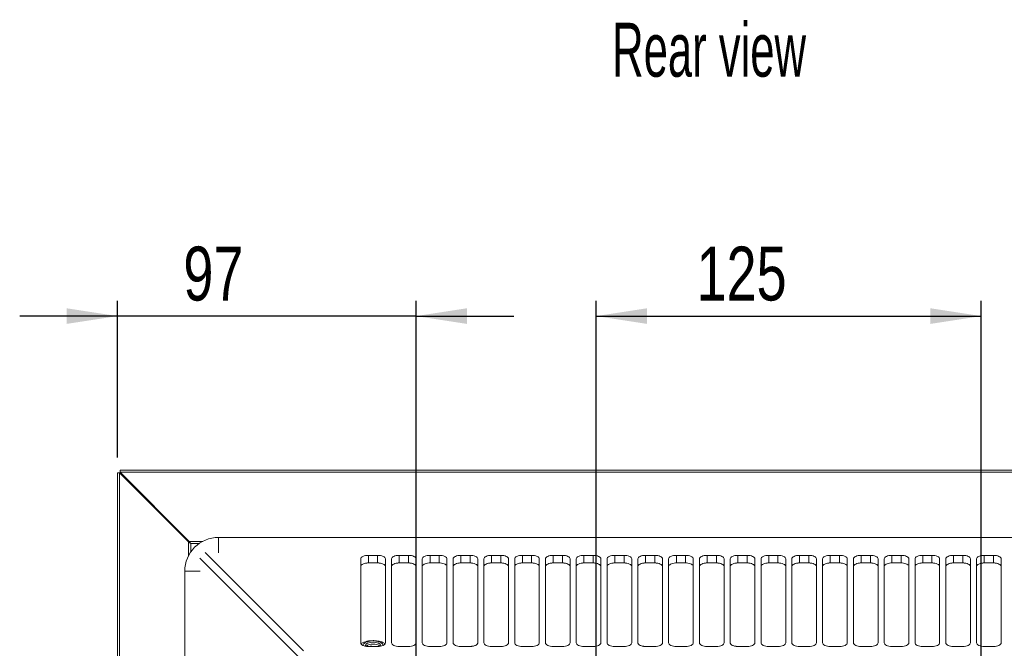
# Model space of a CAD drawing. Header units: millimetres. Extents: x 35 to 1425, y 109 to 972.
# Tile 33 of 34: x 925 to 1245, y 768 to 972. Entities that reach past the tile are written whole.
import ezdxf

# ---------------------------------------------------------------- set-up
doc = ezdxf.new("R2010")
doc.units = ezdxf.units.MM
doc.header["$LTSCALE"] = 5
doc.layers.add('AA', color=7, linetype='Continuous')
doc.styles.add('SLDTEXTSTYLE0', font='TXT', dxfattribs={"width": 0.605})
doc.styles.add('SLDTEXTSTYLE1', font='TXT', dxfattribs={"width": 0.75})
doc.dimstyles.new('SLDDIMSTYLE0', dxfattribs={"dimtxt": 17.5, "dimasz": 16.51, "dimexe": 0, "dimexo": 0.0625, "dimgap": 4.375, "dimtad": 1, "dimrnd": 1e-09, "dimzin": 12, "dimdsep": 46, "dimtxsty": 'SLDTEXTSTYLE1', "dimsah": 1, "dimcen": 0.09, "dimadec": 0, "dimazin": 3, "dimtfac": 1, "dimtofl": 0, "dimtmove": 0, "dimatfit": 3, "dimfxl": 1, "dimfrac": 2, "dimtolj": 1, "dimtzin": 12, "dimarcsym": 0})
doc.dimstyles.new('SLDDIMSTYLE2', dxfattribs={"dimtxt": 17.5, "dimasz": 16.51, "dimexe": 0, "dimexo": 0.0625, "dimgap": 4.375, "dimtad": 1, "dimrnd": 1e-09, "dimzin": 12, "dimdsep": 46, "dimtxsty": 'SLDTEXTSTYLE1', "dimsah": 1, "dimcen": 0.09, "dimadec": 0, "dimazin": 3, "dimtfac": 1, "dimtmove": 0, "dimatfit": 0, "dimfxl": 1, "dimfrac": 2, "dimtolj": 1, "dimtzin": 12, "dimarcsym": 0})

# ---------------------------------------------------------------- blocks, each defined once
blk = doc.blocks.new('*D6')
at = {"layer": 'AA', "color": 7}
for p, q in [((1112.43, 675.21), (1112.43, 880.71)), ((1237.43, 675.21), (1237.43, 880.71)), ((1112.43, 875.71), (1237.43, 875.71))]:
    blk.add_line(p, q, dxfattribs=at)
for points in [[(1112.43, 875.71), (1128.94, 873.17), (1128.94, 878.25)], [(1237.43, 875.71), (1220.92, 878.25), (1220.92, 873.17)]]:
    blk.add_solid(points, dxfattribs=at)
at = {"layer": 'AA', "color": 7, "insert": (1144.96, 898.27, 7.79), "char_height": 17.5, "attachment_point": 1, "style": 'SLDTEXTSTYLE1'}
blk.add_mtext('125', dxfattribs=at)
blk = doc.blocks.new('*D7')
at = {"layer": 'AA', "color": 7}
for p, q in [((956.93, 829.82), (956.93, 880.71)), ((1053.93, 699.9), (1053.93, 880.71)), ((956.93, 875.71), (925.18, 875.71)), ((1053.93, 875.71), (956.93, 875.71)), ((1053.93, 875.71), (1085.68, 875.71))]:
    blk.add_line(p, q, dxfattribs=at)
for points in [[(956.93, 875.71), (940.42, 878.25), (940.42, 873.17)], [(1053.93, 875.71), (1070.44, 873.17), (1070.44, 878.25)]]:
    blk.add_solid(points, dxfattribs=at)
at = {"layer": 'AA', "color": 7, "insert": (978.33, 898.27, 7.79), "char_height": 17.5, "attachment_point": 1, "style": 'SLDTEXTSTYLE1'}
blk.add_mtext('97', dxfattribs=at)

msp = doc.modelspace()

# ---------------------------------------------------------------- linework, layer by layer
at = {"color": 7, "linetype": 'Continuous', "lineweight": 15}
for p, q in [((957.814, 825.707), (1392.046, 825.707)), ((957.814, 825.707), (957.814, 824.999)), ((957.814, 824.999), (1392.046, 824.999)), ((980.228, 802.585), (957.814, 824.999)), ((956.93, 824.823), (957.637, 824.823)), ((956.93, 390.59), (956.93, 824.823)), ((957.637, 390.59), (957.637, 824.823)), ((957.637, 824.823), (980.051, 802.408)), ((1038.43, 798.042), (1038.43, 795.57)), ((1041.43, 795.57), (1041.43, 798.042)), ((1043.93, 796.869), (1043.93, 769.649)), ((1045.93, 769.649), (1045.93, 796.869)), ((1048.43, 798.042), (1051.43, 798.042)), ((1048.43, 798.042), (1048.43, 795.57)), ((1051.43, 795.57), (1051.43, 798.042)), ((1053.93, 796.869), (1053.93, 769.649)), ((1055.93, 769.649), (1055.93, 796.869)), ((1058.43, 798.042), (1061.43, 798.042)), ((1058.43, 798.042), (1058.43, 795.606)), ((1061.43, 795.606), (1061.43, 798.042)), ((1063.93, 796.869), (1063.93, 769.649)), ((1065.93, 769.649), (1065.93, 796.869)), ((1068.43, 798.042), (1071.43, 798.042)), ((1068.43, 798.042), (1068.43, 795.57)), ((1071.43, 795.57), (1071.43, 798.042)), ((1073.93, 796.869), (1073.93, 769.649)), ((1075.93, 769.649), (1075.93, 796.869)), ((1078.43, 798.042), (1081.43, 798.042)), ((1078.43, 798.042), (1078.43, 795.57)), ((1081.43, 795.57), (1081.43, 798.042)), ((1083.93, 796.869), (1083.93, 769.649)), ((1085.93, 769.649), (1085.93, 796.869)), ((1088.43, 798.042), (1091.43, 798.042)), ((1088.43, 798.042), (1088.43, 795.57)), ((1091.43, 795.57), (1091.43, 798.042)), ((1093.93, 796.869), (1093.93, 769.649)), ((1095.93, 769.649), (1095.93, 796.869)), ((1098.43, 798.042), (1101.43, 798.042)), ((1098.43, 798.042), (1098.43, 795.57)), ((1101.43, 795.57), (1101.43, 798.042)), ((1103.93, 796.869), (1103.93, 769.649)), ((1105.93, 769.649), (1105.93, 796.869)), ((1108.43, 798.042), (1111.43, 798.042)), ((1108.43, 798.042), (1108.43, 795.57)), ((1111.43, 795.57), (1111.43, 798.042)), ((1113.93, 796.869), (1113.93, 769.649)), ((1115.93, 769.649), (1115.93, 796.869)), ((1118.43, 798.042), (1121.43, 798.042)), ((1118.43, 798.042), (1118.43, 795.57)), ((1121.43, 795.57), (1121.43, 798.042)), ((1123.93, 796.869), (1123.93, 769.649)), ((1125.93, 769.649), (1125.93, 796.869)), ((1128.43, 798.042), (1131.43, 798.042)), ((1128.43, 798.042), (1128.43, 795.57)), ((1131.43, 795.57), (1131.43, 798.042)), ((1133.93, 796.869), (1133.93, 769.649)), ((1135.93, 769.649), (1135.93, 796.869)), ((1138.43, 798.042), (1141.43, 798.042)), ((1138.43, 798.042), (1138.43, 795.606)), ((1141.43, 795.606), (1141.43, 798.042)), ((1143.93, 796.869), (1143.93, 769.649)), ((1145.93, 769.649), (1145.93, 796.869)), ((1148.43, 798.042), (1151.43, 798.042)), ((1148.43, 798.042), (1148.43, 795.57)), ((1151.43, 795.57), (1151.43, 798.042)), ((1153.93, 796.869), (1153.93, 769.649)), ((1155.93, 769.649), (1155.93, 796.869)), ((1158.43, 798.042), (1161.43, 798.042)), ((1158.43, 798.042), (1158.43, 795.57)), ((1161.43, 795.57), (1161.43, 798.042)), ((1163.93, 796.869), (1163.93, 769.649)), ((1165.93, 769.649), (1165.93, 796.869)), ((1168.43, 798.042), (1171.43, 798.042)), ((1168.43, 798.042), (1168.43, 795.57)), ((1171.43, 795.57), (1171.43, 798.042)), ((1173.93, 796.869), (1173.93, 769.649)), ((1175.93, 769.649), (1175.93, 796.869)), ((1178.43, 798.042), (1181.43, 798.042)), ((1178.43, 798.042), (1178.43, 795.57)), ((1181.43, 795.57), (1181.43, 798.042)), ((1183.93, 796.869), (1183.93, 769.649)), ((1185.93, 769.649), (1185.93, 796.869)), ((1188.43, 798.042), (1191.43, 798.042)), ((1188.43, 798.042), (1188.43, 795.57)), ((1191.43, 795.57), (1191.43, 798.042)), ((1193.93, 796.869), (1193.93, 769.649)), ((1195.93, 769.649), (1195.93, 796.869)), ((1198.43, 798.042), (1201.43, 798.042)), ((1201.43, 795.57), (1201.43, 798.042)), ((1203.93, 796.869), (1203.93, 769.649)), ((1205.93, 769.649), (1205.93, 796.869)), ((1208.43, 798.042), (1211.43, 798.042)), ((1208.43, 798.042), (1208.43, 795.606)), ((1211.43, 795.606), (1211.43, 798.042)), ((1213.93, 796.869), (1213.93, 769.649)), ((1215.93, 769.649), (1215.93, 796.869)), ((1218.43, 798.042), (1221.43, 798.042)), ((1218.43, 798.042), (1218.43, 795.57)), ((1221.43, 795.57), (1221.43, 798.042)), ((1223.93, 796.869), (1223.93, 769.649)), ((1225.93, 769.649), (1225.93, 796.869)), ((1228.43, 798.042), (1231.43, 798.042)), ((1228.43, 798.042), (1228.43, 795.57)), ((1231.43, 795.57), (1231.43, 798.042)), ((1233.93, 796.869), (1233.93, 769.649)), ((1235.93, 769.649), (1235.93, 796.869)), ((1238.43, 798.042), (1241.43, 798.042)), ((1238.43, 798.042), (1238.43, 795.57)), ((1241.43, 795.57), (1241.43, 798.042)), ((1243.93, 796.869), (1243.93, 769.649)), ((978.786, 792.907), (978.786, 422.507))]:
    msp.add_line(p, q, dxfattribs=at)
at = {"color": 8, "linetype": 'Continuous', "lineweight": 15}
for p, q in [((984.621, 802.585), (980.228, 802.585)), ((989.73, 803.851), (989.73, 798.838)), ((980.051, 802.408), (980.051, 798.015)), ((983.462, 801.878), (980.759, 801.878)), ((980.759, 801.878), (980.759, 799.175)), ((1015.616, 765.255), (983.694, 797.177)), ((1017.382, 767.021), (985.459, 798.943)), ((978.786, 792.907), (983.799, 792.907))]:
    msp.add_line(p, q, dxfattribs=at)
at = {"color": 144, "linetype": 'Continuous', "lineweight": 0}
for p, q in [((1360.13, 803.851), (989.73, 803.851)), ((1035.93, 769.649), (1035.93, 796.869)), ((1038.43, 798.042), (1041.43, 798.042)), ((1198.43, 798.042), (1198.43, 795.57)), ((1041.757, 795.56), (1038.103, 795.56)), ((1038.43, 795.57), (1041.43, 795.57)), ((1051.757, 795.56), (1048.103, 795.56)), ((1048.43, 795.57), (1051.43, 795.57)), ((1061.757, 795.56), (1058.103, 795.56)), ((1058.43, 795.606), (1061.43, 795.606)), ((1071.757, 795.56), (1068.103, 795.56)), ((1068.43, 795.57), (1071.43, 795.57)), ((1081.757, 795.56), (1078.103, 795.56)), ((1078.43, 795.57), (1081.43, 795.57)), ((1091.757, 795.56), (1088.103, 795.56)), ((1088.43, 795.57), (1091.43, 795.57)), ((1101.757, 795.56), (1098.103, 795.56)), ((1098.43, 795.57), (1101.43, 795.57)), ((1111.757, 795.56), (1108.103, 795.56)), ((1108.43, 795.57), (1111.43, 795.57)), ((1121.757, 795.56), (1118.103, 795.56)), ((1118.43, 795.57), (1121.43, 795.57)), ((1131.757, 795.56), (1128.103, 795.56)), ((1128.43, 795.57), (1131.43, 795.57)), ((1141.757, 795.56), (1138.103, 795.56)), ((1138.43, 795.606), (1141.43, 795.606)), ((1151.757, 795.56), (1148.103, 795.56)), ((1148.43, 795.57), (1151.43, 795.57)), ((1161.757, 795.56), (1158.103, 795.56)), ((1158.43, 795.57), (1161.43, 795.57)), ((1171.757, 795.56), (1168.103, 795.56)), ((1168.43, 795.57), (1171.43, 795.57)), ((1181.757, 795.56), (1178.103, 795.56)), ((1178.43, 795.57), (1181.43, 795.57)), ((1191.757, 795.56), (1188.103, 795.56)), ((1188.43, 795.57), (1191.43, 795.57)), ((1201.757, 795.56), (1198.103, 795.56)), ((1198.43, 795.57), (1201.43, 795.57)), ((1211.757, 795.56), (1208.103, 795.56)), ((1208.43, 795.606), (1211.43, 795.606)), ((1221.757, 795.56), (1218.103, 795.56)), ((1218.43, 795.57), (1221.43, 795.57)), ((1231.757, 795.56), (1228.103, 795.56)), ((1228.43, 795.57), (1231.43, 795.57)), ((1241.757, 795.56), (1238.103, 795.56)), ((1238.43, 795.57), (1241.43, 795.57)), ((1038.167, 768.499), (1038.167, 768.719)), ((1041.43, 768.475), (1038.43, 768.475)), ((1051.43, 768.475), (1048.43, 768.475)), ((1061.43, 768.475), (1058.43, 768.475)), ((1071.43, 768.475), (1068.43, 768.475)), ((1081.43, 768.475), (1078.43, 768.475)), ((1091.43, 768.475), (1088.43, 768.475)), ((1101.43, 768.475), (1098.43, 768.475)), ((1111.43, 768.475), (1108.43, 768.475)), ((1121.43, 768.475), (1118.43, 768.475)), ((1131.43, 768.475), (1128.43, 768.475)), ((1141.43, 768.475), (1138.43, 768.475)), ((1151.43, 768.475), (1148.43, 768.475)), ((1161.43, 768.475), (1158.43, 768.475)), ((1171.43, 768.475), (1168.43, 768.475)), ((1181.43, 768.475), (1178.43, 768.475)), ((1191.43, 768.475), (1188.43, 768.475)), ((1201.43, 768.475), (1198.43, 768.475)), ((1211.43, 768.475), (1208.43, 768.475)), ((1221.43, 768.475), (1218.43, 768.475)), ((1231.43, 768.475), (1228.43, 768.475)), ((1241.43, 768.475), (1238.43, 768.475))]:
    msp.add_line(p, q, dxfattribs=at)
at = {"color": 7, "linetype": 'Continuous', "lineweight": 15, "flags": 128}
for points in [[(1035.93, 796.869), (1035.978, 797.098), (1036.12, 797.318), (1036.351, 797.521), (1036.662, 797.699), (1037.041, 797.845), (1037.473, 797.953), (1037.942, 798.02), (1038.43, 798.042)], [(1041.43, 798.042), (1041.918, 798.02), (1042.387, 797.953), (1042.819, 797.845), (1043.198, 797.699), (1043.509, 797.521), (1043.74, 797.318), (1043.882, 797.098), (1043.93, 796.869)], [(1045.93, 796.869), (1045.978, 797.098), (1046.12, 797.318), (1046.351, 797.521), (1046.662, 797.699), (1047.041, 797.845), (1047.473, 797.953), (1047.942, 798.02), (1048.43, 798.042)], [(1051.43, 798.042), (1051.918, 798.02), (1052.387, 797.953), (1052.819, 797.845), (1053.198, 797.699), (1053.509, 797.521), (1053.74, 797.318), (1053.882, 797.098), (1053.93, 796.869)], [(1055.93, 796.869), (1055.978, 797.098), (1056.12, 797.318), (1056.351, 797.521), (1056.662, 797.699), (1057.041, 797.845), (1057.473, 797.953), (1057.942, 798.02), (1058.43, 798.042)], [(1061.43, 798.042), (1061.918, 798.02), (1062.387, 797.953), (1062.819, 797.845), (1063.198, 797.699), (1063.509, 797.521), (1063.74, 797.318), (1063.882, 797.098), (1063.93, 796.869)], [(1065.93, 796.869), (1065.978, 797.098), (1066.12, 797.318), (1066.351, 797.521), (1066.662, 797.699), (1067.041, 797.845), (1067.473, 797.953), (1067.942, 798.02), (1068.43, 798.042)], [(1071.43, 798.042), (1071.918, 798.02), (1072.387, 797.953), (1072.819, 797.845), (1073.198, 797.699), (1073.509, 797.521), (1073.74, 797.318), (1073.882, 797.098), (1073.93, 796.869)], [(1075.93, 796.869), (1075.978, 797.098), (1076.12, 797.318), (1076.351, 797.521), (1076.662, 797.699), (1077.041, 797.845), (1077.473, 797.953), (1077.942, 798.02), (1078.43, 798.042)], [(1081.43, 798.042), (1081.918, 798.02), (1082.387, 797.953), (1082.819, 797.845), (1083.198, 797.699), (1083.509, 797.521), (1083.74, 797.318), (1083.882, 797.098), (1083.93, 796.869)], [(1085.93, 796.869), (1085.978, 797.098), (1086.12, 797.318), (1086.351, 797.521), (1086.662, 797.699), (1087.041, 797.845), (1087.473, 797.953), (1087.942, 798.02), (1088.43, 798.042)], [(1091.43, 798.042), (1091.918, 798.02), (1092.387, 797.953), (1092.819, 797.845), (1093.198, 797.699), (1093.509, 797.521), (1093.74, 797.318), (1093.882, 797.098), (1093.93, 796.869)], [(1095.93, 796.869), (1095.978, 797.098), (1096.12, 797.318), (1096.351, 797.521), (1096.662, 797.699), (1097.041, 797.845), (1097.473, 797.953), (1097.942, 798.02), (1098.43, 798.042)], [(1101.43, 798.042), (1101.918, 798.02), (1102.387, 797.953), (1102.819, 797.845), (1103.198, 797.699), (1103.509, 797.521), (1103.74, 797.318), (1103.882, 797.098), (1103.93, 796.869)], [(1105.93, 796.869), (1105.978, 797.098), (1106.12, 797.318), (1106.351, 797.521), (1106.662, 797.699), (1107.041, 797.845), (1107.473, 797.953), (1107.942, 798.02), (1108.43, 798.042)], [(1111.43, 798.042), (1111.918, 798.02), (1112.387, 797.953), (1112.819, 797.845), (1113.198, 797.699), (1113.509, 797.521), (1113.74, 797.318), (1113.882, 797.098), (1113.93, 796.869)], [(1115.93, 796.869), (1115.978, 797.098), (1116.12, 797.318), (1116.351, 797.521), (1116.662, 797.699), (1117.041, 797.845), (1117.473, 797.953), (1117.942, 798.02), (1118.43, 798.042)], [(1121.43, 798.042), (1121.918, 798.02), (1122.387, 797.953), (1122.819, 797.845), (1123.198, 797.699), (1123.509, 797.521), (1123.74, 797.318), (1123.882, 797.098), (1123.93, 796.869)], [(1125.93, 796.869), (1125.978, 797.098), (1126.12, 797.318), (1126.351, 797.521), (1126.662, 797.699), (1127.041, 797.845), (1127.473, 797.953), (1127.942, 798.02), (1128.43, 798.042)], [(1131.43, 798.042), (1131.918, 798.02), (1132.387, 797.953), (1132.819, 797.845), (1133.198, 797.699), (1133.509, 797.521), (1133.74, 797.318), (1133.882, 797.098), (1133.93, 796.869)], [(1135.93, 796.869), (1135.978, 797.098), (1136.12, 797.318), (1136.351, 797.521), (1136.662, 797.699), (1137.041, 797.845), (1137.473, 797.953), (1137.942, 798.02), (1138.43, 798.042)], [(1145.93, 796.869), (1145.978, 797.098), (1146.12, 797.318), (1146.351, 797.521), (1146.662, 797.699), (1147.041, 797.845), (1147.473, 797.953), (1147.942, 798.02), (1148.43, 798.042)], [(1151.43, 798.042), (1151.918, 798.02), (1152.387, 797.953), (1152.819, 797.845), (1153.198, 797.699), (1153.509, 797.521), (1153.74, 797.318), (1153.882, 797.098), (1153.93, 796.869)], [(1155.93, 796.869), (1155.978, 797.098), (1156.12, 797.318), (1156.351, 797.521), (1156.662, 797.699), (1157.041, 797.845), (1157.473, 797.953), (1157.942, 798.02), (1158.43, 798.042)], [(1161.43, 798.042), (1161.918, 798.02), (1162.387, 797.953), (1162.819, 797.845), (1163.198, 797.699), (1163.509, 797.521), (1163.74, 797.318), (1163.882, 797.098), (1163.93, 796.869)], [(1165.93, 796.869), (1165.978, 797.098), (1166.12, 797.318), (1166.351, 797.521), (1166.662, 797.699), (1167.041, 797.845), (1167.473, 797.953), (1167.942, 798.02), (1168.43, 798.042)], [(1171.43, 798.042), (1171.918, 798.02), (1172.387, 797.953), (1172.819, 797.845), (1173.198, 797.699), (1173.509, 797.521), (1173.74, 797.318), (1173.882, 797.098), (1173.93, 796.869)], [(1175.93, 796.869), (1175.978, 797.098), (1176.12, 797.318), (1176.351, 797.521), (1176.662, 797.699), (1177.041, 797.845), (1177.473, 797.953), (1177.942, 798.02), (1178.43, 798.042)], [(1181.43, 798.042), (1181.918, 798.02), (1182.387, 797.953), (1182.819, 797.845), (1183.198, 797.699), (1183.509, 797.521), (1183.74, 797.318), (1183.882, 797.098), (1183.93, 796.869)], [(1185.93, 796.869), (1185.978, 797.098), (1186.12, 797.318), (1186.351, 797.521), (1186.662, 797.699), (1187.041, 797.845), (1187.473, 797.953), (1187.942, 798.02), (1188.43, 798.042)], [(1191.43, 798.042), (1191.918, 798.02), (1192.387, 797.953), (1192.819, 797.845), (1193.198, 797.699), (1193.509, 797.521), (1193.74, 797.318), (1193.882, 797.098), (1193.93, 796.869)], [(1195.93, 796.869), (1195.978, 797.098), (1196.12, 797.318), (1196.351, 797.521), (1196.662, 797.699), (1197.041, 797.845), (1197.473, 797.953), (1197.942, 798.02), (1198.43, 798.042)], [(1201.43, 798.042), (1201.918, 798.02), (1202.387, 797.953), (1202.819, 797.845), (1203.198, 797.699), (1203.509, 797.521), (1203.74, 797.318), (1203.882, 797.098), (1203.93, 796.869)], [(1205.93, 796.869), (1205.978, 797.098), (1206.12, 797.318), (1206.351, 797.521), (1206.662, 797.699), (1207.041, 797.845), (1207.473, 797.953), (1207.942, 798.02), (1208.43, 798.042)], [(1211.43, 798.042), (1211.918, 798.02), (1212.387, 797.953), (1212.819, 797.845), (1213.198, 797.699), (1213.509, 797.521), (1213.74, 797.318), (1213.882, 797.098), (1213.93, 796.869)], [(1215.93, 796.869), (1215.978, 797.098), (1216.12, 797.318), (1216.351, 797.521), (1216.662, 797.699), (1217.041, 797.845), (1217.473, 797.953), (1217.942, 798.02), (1218.43, 798.042)], [(1221.43, 798.042), (1221.918, 798.02), (1222.387, 797.953), (1222.819, 797.845), (1223.198, 797.699), (1223.509, 797.521), (1223.74, 797.318), (1223.882, 797.098), (1223.93, 796.869)], [(1225.93, 796.869), (1225.978, 797.098), (1226.12, 797.318), (1226.351, 797.521), (1226.662, 797.699), (1227.041, 797.845), (1227.473, 797.953), (1227.942, 798.02), (1228.43, 798.042)], [(1231.43, 798.042), (1231.918, 798.02), (1232.387, 797.953), (1232.819, 797.845), (1233.198, 797.699), (1233.509, 797.521), (1233.74, 797.318), (1233.882, 797.098), (1233.93, 796.869)], [(1235.93, 796.869), (1235.978, 797.098), (1236.12, 797.318), (1236.351, 797.521), (1236.662, 797.699), (1237.041, 797.845), (1237.473, 797.953), (1237.942, 798.02), (1238.43, 798.042)], [(1241.43, 798.042), (1241.918, 798.02), (1242.387, 797.953), (1242.819, 797.845), (1243.198, 797.699), (1243.509, 797.521), (1243.74, 797.318), (1243.882, 797.098), (1243.93, 796.869)], [(1037.43, 768.716), (1037.62, 769.165), (1038.162, 769.546), (1038.973, 769.801), (1039.93, 769.89)], [(1039.93, 769.89), (1040.887, 769.801), (1041.698, 769.546), (1042.24, 769.165), (1042.43, 768.716)], [(1048.43, 768.475), (1047.942, 768.498), (1047.473, 768.565), (1047.041, 768.673), (1046.662, 768.819), (1046.351, 768.997), (1046.12, 769.2), (1045.978, 769.42), (1045.93, 769.649)], [(1053.93, 769.649), (1053.882, 769.42), (1053.74, 769.2), (1053.509, 768.997), (1053.198, 768.819), (1052.819, 768.673), (1052.387, 768.565), (1051.918, 768.498), (1051.43, 768.475)], [(1058.43, 768.475), (1057.942, 768.498), (1057.473, 768.565), (1057.041, 768.673), (1056.662, 768.819), (1056.351, 768.997), (1056.12, 769.2), (1055.978, 769.42), (1055.93, 769.649)], [(1063.93, 769.649), (1063.882, 769.42), (1063.74, 769.2), (1063.509, 768.997), (1063.198, 768.819), (1062.819, 768.673), (1062.387, 768.565), (1061.918, 768.498), (1061.43, 768.475)], [(1068.43, 768.475), (1067.942, 768.498), (1067.473, 768.565), (1067.041, 768.673), (1066.662, 768.819), (1066.351, 768.997), (1066.12, 769.2), (1065.978, 769.42), (1065.93, 769.649)], [(1078.43, 768.475), (1077.942, 768.498), (1077.473, 768.565), (1077.041, 768.673), (1076.662, 768.819), (1076.351, 768.997), (1076.12, 769.2), (1075.978, 769.42), (1075.93, 769.649)], [(1083.93, 769.649), (1083.882, 769.42), (1083.74, 769.2), (1083.509, 768.997), (1083.198, 768.819), (1082.819, 768.673), (1082.387, 768.565), (1081.918, 768.498), (1081.43, 768.475)], [(1088.43, 768.475), (1087.942, 768.498), (1087.473, 768.565), (1087.041, 768.673), (1086.662, 768.819), (1086.351, 768.997), (1086.12, 769.2), (1085.978, 769.42), (1085.93, 769.649)], [(1093.93, 769.649), (1093.882, 769.42), (1093.74, 769.2), (1093.509, 768.997), (1093.198, 768.819), (1092.819, 768.673), (1092.387, 768.565), (1091.918, 768.498), (1091.43, 768.475)], [(1098.43, 768.475), (1097.942, 768.498), (1097.473, 768.565), (1097.041, 768.673), (1096.662, 768.819), (1096.351, 768.997), (1096.12, 769.2), (1095.978, 769.42), (1095.93, 769.649)], [(1103.93, 769.649), (1103.882, 769.42), (1103.74, 769.2), (1103.509, 768.997), (1103.198, 768.819), (1102.819, 768.673), (1102.387, 768.565), (1101.918, 768.498), (1101.43, 768.475)], [(1108.43, 768.475), (1107.942, 768.498), (1107.473, 768.565), (1107.041, 768.673), (1106.662, 768.819), (1106.351, 768.997), (1106.12, 769.2), (1105.978, 769.42), (1105.93, 769.649)], [(1113.93, 769.649), (1113.882, 769.42), (1113.74, 769.2), (1113.509, 768.997), (1113.198, 768.819), (1112.819, 768.673), (1112.387, 768.565), (1111.918, 768.498), (1111.43, 768.475)], [(1118.43, 768.475), (1117.942, 768.498), (1117.473, 768.565), (1117.041, 768.673), (1116.662, 768.819), (1116.351, 768.997), (1116.12, 769.2), (1115.978, 769.42), (1115.93, 769.649)], [(1123.93, 769.649), (1123.882, 769.42), (1123.74, 769.2), (1123.509, 768.997), (1123.198, 768.819), (1122.819, 768.673), (1122.387, 768.565), (1121.918, 768.498), (1121.43, 768.475)], [(1133.93, 769.649), (1133.882, 769.42), (1133.74, 769.2), (1133.509, 768.997), (1133.198, 768.819), (1132.819, 768.673), (1132.387, 768.565), (1131.918, 768.498), (1131.43, 768.475)], [(1138.43, 768.475), (1137.942, 768.498), (1137.473, 768.565), (1137.041, 768.673), (1136.662, 768.819), (1136.351, 768.997), (1136.12, 769.2), (1135.978, 769.42), (1135.93, 769.649)], [(1143.93, 769.649), (1143.882, 769.42), (1143.74, 769.2), (1143.509, 768.997), (1143.198, 768.819), (1142.819, 768.673), (1142.387, 768.565), (1141.918, 768.498), (1141.43, 768.475)], [(1148.43, 768.475), (1147.942, 768.498), (1147.473, 768.565), (1147.041, 768.673), (1146.662, 768.819), (1146.351, 768.997), (1146.12, 769.2), (1145.978, 769.42), (1145.93, 769.649)], [(1153.93, 769.649), (1153.882, 769.42), (1153.74, 769.2), (1153.509, 768.997), (1153.198, 768.819), (1152.819, 768.673), (1152.387, 768.565), (1151.918, 768.498), (1151.43, 768.475)], [(1163.93, 769.649), (1163.882, 769.42), (1163.74, 769.2), (1163.509, 768.997), (1163.198, 768.819), (1162.819, 768.673), (1162.387, 768.565), (1161.918, 768.498), (1161.43, 768.475)], [(1168.43, 768.475), (1167.942, 768.498), (1167.473, 768.565), (1167.041, 768.673), (1166.662, 768.819), (1166.351, 768.997), (1166.12, 769.2), (1165.978, 769.42), (1165.93, 769.649)], [(1173.93, 769.649), (1173.882, 769.42), (1173.74, 769.2), (1173.509, 768.997), (1173.198, 768.819), (1172.819, 768.673), (1172.387, 768.565), (1171.918, 768.498), (1171.43, 768.475)], [(1178.43, 768.475), (1177.942, 768.498), (1177.473, 768.565), (1177.041, 768.673), (1176.662, 768.819), (1176.351, 768.997), (1176.12, 769.2), (1175.978, 769.42), (1175.93, 769.649)], [(1183.93, 769.649), (1183.882, 769.42), (1183.74, 769.2), (1183.509, 768.997), (1183.198, 768.819), (1182.819, 768.673), (1182.387, 768.565), (1181.918, 768.498), (1181.43, 768.475)], [(1188.43, 768.475), (1187.942, 768.498), (1187.473, 768.565), (1187.041, 768.673), (1186.662, 768.819), (1186.351, 768.997), (1186.12, 769.2), (1185.978, 769.42), (1185.93, 769.649)], [(1193.93, 769.649), (1193.882, 769.42), (1193.74, 769.2), (1193.509, 768.997), (1193.198, 768.819), (1192.819, 768.673), (1192.387, 768.565), (1191.918, 768.498), (1191.43, 768.475)], [(1203.93, 769.649), (1203.882, 769.42), (1203.74, 769.2), (1203.509, 768.997), (1203.198, 768.819), (1202.819, 768.673), (1202.387, 768.565), (1201.918, 768.498), (1201.43, 768.475)], [(1208.43, 768.475), (1207.942, 768.498), (1207.473, 768.565), (1207.041, 768.673), (1206.662, 768.819), (1206.351, 768.997), (1206.12, 769.2), (1205.978, 769.42), (1205.93, 769.649)], [(1213.93, 769.649), (1213.882, 769.42), (1213.74, 769.2), (1213.509, 768.997), (1213.198, 768.819), (1212.819, 768.673), (1212.387, 768.565), (1211.918, 768.498), (1211.43, 768.475)], [(1218.43, 768.475), (1217.942, 768.498), (1217.473, 768.565), (1217.041, 768.673), (1216.662, 768.819), (1216.351, 768.997), (1216.12, 769.2), (1215.978, 769.42), (1215.93, 769.649)], [(1228.43, 768.475), (1227.942, 768.498), (1227.473, 768.565), (1227.041, 768.673), (1226.662, 768.819), (1226.351, 768.997), (1226.12, 769.2), (1225.978, 769.42), (1225.93, 769.649)], [(1233.93, 769.649), (1233.882, 769.42), (1233.74, 769.2), (1233.509, 768.997), (1233.198, 768.819), (1232.819, 768.673), (1232.387, 768.565), (1231.918, 768.498), (1231.43, 768.475)], [(1238.43, 768.475), (1237.942, 768.498), (1237.473, 768.565), (1237.041, 768.673), (1236.662, 768.819), (1236.351, 768.997), (1236.12, 769.2), (1235.978, 769.42), (1235.93, 769.649)], [(1243.93, 769.649), (1243.882, 769.42), (1243.74, 769.2), (1243.509, 768.997), (1243.198, 768.819), (1242.819, 768.673), (1242.387, 768.565), (1241.918, 768.498), (1241.43, 768.475)]]:
    msp.add_lwpolyline(points, dxfattribs=at)
at = {"color": 144, "linetype": 'Continuous', "lineweight": 0, "flags": 128}
for points in [[(1141.43, 798.042), (1141.918, 798.02), (1142.387, 797.953), (1142.819, 797.845), (1143.198, 797.699), (1143.509, 797.521), (1143.74, 797.318), (1143.882, 797.098), (1143.93, 796.869)], [(1038.43, 795.57), (1037.942, 795.548), (1037.473, 795.481), (1037.041, 795.372), (1036.662, 795.226), (1036.351, 795.049), (1036.12, 794.846), (1035.978, 794.625), (1035.93, 794.397)], [(1043.93, 794.397), (1043.882, 794.625), (1043.74, 794.846), (1043.509, 795.049), (1043.198, 795.226), (1042.819, 795.372), (1042.387, 795.481), (1041.918, 795.548), (1041.43, 795.57)], [(1048.43, 795.57), (1047.942, 795.548), (1047.473, 795.481), (1047.041, 795.372), (1046.662, 795.226), (1046.351, 795.049), (1046.12, 794.846), (1045.978, 794.625), (1045.93, 794.397)], [(1053.93, 794.397), (1053.882, 794.625), (1053.74, 794.846), (1053.509, 795.049), (1053.198, 795.226), (1052.819, 795.372), (1052.387, 795.481), (1051.918, 795.548), (1051.43, 795.57)], [(1058.103, 795.56), (1057.665, 795.514), (1057.251, 795.431), (1056.876, 795.316), (1056.55, 795.17), (1056.286, 795), (1056.09, 794.81), (1055.97, 794.607), (1055.93, 794.397)], [(1063.93, 794.397), (1063.89, 794.607), (1063.77, 794.81), (1063.575, 795), (1063.31, 795.17), (1062.985, 795.316), (1062.609, 795.431), (1062.195, 795.514), (1061.757, 795.56)], [(1068.43, 795.57), (1067.942, 795.548), (1067.473, 795.481), (1067.041, 795.372), (1066.662, 795.226), (1066.351, 795.049), (1066.12, 794.846), (1065.978, 794.625), (1065.93, 794.397)], [(1073.93, 794.397), (1073.882, 794.625), (1073.74, 794.846), (1073.509, 795.049), (1073.198, 795.226), (1072.819, 795.372), (1072.387, 795.481), (1071.918, 795.548), (1071.43, 795.57)], [(1078.43, 795.57), (1077.942, 795.548), (1077.473, 795.481), (1077.041, 795.372), (1076.662, 795.226), (1076.351, 795.049), (1076.12, 794.846), (1075.978, 794.625), (1075.93, 794.397)], [(1083.93, 794.397), (1083.882, 794.625), (1083.74, 794.846), (1083.509, 795.049), (1083.198, 795.226), (1082.819, 795.372), (1082.387, 795.481), (1081.918, 795.548), (1081.43, 795.57)], [(1088.43, 795.57), (1087.942, 795.548), (1087.473, 795.481), (1087.041, 795.372), (1086.662, 795.226), (1086.351, 795.049), (1086.12, 794.846), (1085.978, 794.625), (1085.93, 794.397)], [(1093.93, 794.397), (1093.882, 794.625), (1093.74, 794.846), (1093.509, 795.049), (1093.198, 795.226), (1092.819, 795.372), (1092.387, 795.481), (1091.918, 795.548), (1091.43, 795.57)], [(1098.43, 795.57), (1097.942, 795.548), (1097.473, 795.481), (1097.041, 795.372), (1096.662, 795.226), (1096.351, 795.049), (1096.12, 794.846), (1095.978, 794.625), (1095.93, 794.397)], [(1103.93, 794.397), (1103.882, 794.625), (1103.74, 794.846), (1103.509, 795.049), (1103.198, 795.226), (1102.819, 795.372), (1102.387, 795.481), (1101.918, 795.548), (1101.43, 795.57)], [(1108.43, 795.57), (1107.942, 795.548), (1107.473, 795.481), (1107.041, 795.372), (1106.662, 795.226), (1106.351, 795.049), (1106.12, 794.846), (1105.978, 794.625), (1105.93, 794.397)], [(1113.93, 794.397), (1113.882, 794.625), (1113.74, 794.846), (1113.509, 795.049), (1113.198, 795.226), (1112.819, 795.372), (1112.387, 795.481), (1111.918, 795.548), (1111.43, 795.57)], [(1118.43, 795.57), (1117.942, 795.548), (1117.473, 795.481), (1117.041, 795.372), (1116.662, 795.226), (1116.351, 795.049), (1116.12, 794.846), (1115.978, 794.625), (1115.93, 794.397)], [(1123.93, 794.397), (1123.882, 794.625), (1123.74, 794.846), (1123.509, 795.049), (1123.198, 795.226), (1122.819, 795.372), (1122.387, 795.481), (1121.918, 795.548), (1121.43, 795.57)], [(1128.43, 795.57), (1127.942, 795.548), (1127.473, 795.481), (1127.041, 795.372), (1126.662, 795.226), (1126.351, 795.049), (1126.12, 794.846), (1125.978, 794.625), (1125.93, 794.397)], [(1133.93, 794.397), (1133.882, 794.625), (1133.74, 794.846), (1133.509, 795.049), (1133.198, 795.226), (1132.819, 795.372), (1132.387, 795.481), (1131.918, 795.548), (1131.43, 795.57)], [(1138.103, 795.56), (1137.665, 795.514), (1137.251, 795.431), (1136.876, 795.316), (1136.55, 795.17), (1136.286, 795), (1136.09, 794.81), (1135.97, 794.607), (1135.93, 794.397)], [(1143.93, 794.397), (1143.89, 794.607), (1143.77, 794.81), (1143.575, 795), (1143.31, 795.17), (1142.985, 795.316), (1142.609, 795.431), (1142.195, 795.514), (1141.757, 795.56)], [(1148.43, 795.57), (1147.942, 795.548), (1147.473, 795.481), (1147.041, 795.372), (1146.662, 795.226), (1146.351, 795.049), (1146.12, 794.846), (1145.978, 794.625), (1145.93, 794.397)], [(1153.93, 794.397), (1153.882, 794.625), (1153.74, 794.846), (1153.509, 795.049), (1153.198, 795.226), (1152.819, 795.372), (1152.387, 795.481), (1151.918, 795.548), (1151.43, 795.57)], [(1158.43, 795.57), (1157.942, 795.548), (1157.473, 795.481), (1157.041, 795.372), (1156.662, 795.226), (1156.351, 795.049), (1156.12, 794.846), (1155.978, 794.625), (1155.93, 794.397)], [(1163.93, 794.397), (1163.882, 794.625), (1163.74, 794.846), (1163.509, 795.049), (1163.198, 795.226), (1162.819, 795.372), (1162.387, 795.481), (1161.918, 795.548), (1161.43, 795.57)], [(1168.43, 795.57), (1167.942, 795.548), (1167.473, 795.481), (1167.041, 795.372), (1166.662, 795.226), (1166.351, 795.049), (1166.12, 794.846), (1165.978, 794.625), (1165.93, 794.397)], [(1173.93, 794.397), (1173.882, 794.625), (1173.74, 794.846), (1173.509, 795.049), (1173.198, 795.226), (1172.819, 795.372), (1172.387, 795.481), (1171.918, 795.548), (1171.43, 795.57)], [(1178.43, 795.57), (1177.942, 795.548), (1177.473, 795.481), (1177.041, 795.372), (1176.662, 795.226), (1176.351, 795.049), (1176.12, 794.846), (1175.978, 794.625), (1175.93, 794.397)], [(1183.93, 794.397), (1183.882, 794.625), (1183.74, 794.846), (1183.509, 795.049), (1183.198, 795.226), (1182.819, 795.372), (1182.387, 795.481), (1181.918, 795.548), (1181.43, 795.57)], [(1188.43, 795.57), (1187.942, 795.548), (1187.473, 795.481), (1187.041, 795.372), (1186.662, 795.226), (1186.351, 795.049), (1186.12, 794.846), (1185.978, 794.625), (1185.93, 794.397)], [(1193.93, 794.397), (1193.882, 794.625), (1193.74, 794.846), (1193.509, 795.049), (1193.198, 795.226), (1192.819, 795.372), (1192.387, 795.481), (1191.918, 795.548), (1191.43, 795.57)], [(1198.43, 795.57), (1197.942, 795.548), (1197.473, 795.481), (1197.041, 795.372), (1196.662, 795.226), (1196.351, 795.049), (1196.12, 794.846), (1195.978, 794.625), (1195.93, 794.397)], [(1203.93, 794.397), (1203.882, 794.625), (1203.74, 794.846), (1203.509, 795.049), (1203.198, 795.226), (1202.819, 795.372), (1202.387, 795.481), (1201.918, 795.548), (1201.43, 795.57)], [(1208.103, 795.56), (1207.665, 795.514), (1207.251, 795.431), (1206.876, 795.316), (1206.55, 795.17), (1206.286, 795), (1206.09, 794.81), (1205.97, 794.607), (1205.93, 794.397)], [(1213.93, 794.397), (1213.89, 794.607), (1213.77, 794.81), (1213.575, 795), (1213.31, 795.17), (1212.985, 795.316), (1212.609, 795.431), (1212.195, 795.514), (1211.757, 795.56)], [(1218.43, 795.57), (1217.942, 795.548), (1217.473, 795.481), (1217.041, 795.372), (1216.662, 795.226), (1216.351, 795.049), (1216.12, 794.846), (1215.978, 794.625), (1215.93, 794.397)], [(1223.93, 794.397), (1223.882, 794.625), (1223.74, 794.846), (1223.509, 795.049), (1223.198, 795.226), (1222.819, 795.372), (1222.387, 795.481), (1221.918, 795.548), (1221.43, 795.57)], [(1228.43, 795.57), (1227.942, 795.548), (1227.473, 795.481), (1227.041, 795.372), (1226.662, 795.226), (1226.351, 795.049), (1226.12, 794.846), (1225.978, 794.625), (1225.93, 794.397)], [(1233.93, 794.397), (1233.882, 794.625), (1233.74, 794.846), (1233.509, 795.049), (1233.198, 795.226), (1232.819, 795.372), (1232.387, 795.481), (1231.918, 795.548), (1231.43, 795.57)], [(1238.43, 795.57), (1237.942, 795.548), (1237.473, 795.481), (1237.041, 795.372), (1236.662, 795.226), (1236.351, 795.049), (1236.12, 794.846), (1235.978, 794.625), (1235.93, 794.397)], [(1243.93, 794.397), (1243.882, 794.625), (1243.74, 794.846), (1243.509, 795.049), (1243.198, 795.226), (1242.819, 795.372), (1242.387, 795.481), (1241.918, 795.548), (1241.43, 795.57)], [(1043.93, 769.649), (1043.882, 769.42), (1043.74, 769.2), (1043.509, 768.997), (1043.198, 768.819), (1042.819, 768.673), (1042.387, 768.565), (1041.918, 768.498), (1041.43, 768.475)], [(1198.43, 768.475), (1197.942, 768.498), (1197.473, 768.565), (1197.041, 768.673), (1196.662, 768.819), (1196.351, 768.997), (1196.12, 769.2), (1195.978, 769.42), (1195.93, 769.649)], [(1223.93, 769.649), (1223.882, 769.42), (1223.74, 769.2), (1223.509, 768.997), (1223.198, 768.819), (1222.819, 768.673), (1222.387, 768.565), (1221.918, 768.498), (1221.43, 768.475)]]:
    msp.add_lwpolyline(points, dxfattribs=at)
at = {"color": 144, "linetype": 'Continuous', "lineweight": 0}
msp.add_arc((989.73, 792.907), 10.944, 90, 180, dxfattribs=at)
at = {"color": 7, "linetype": 'Continuous', "lineweight": 15}
for centre, radius, start, end in [((1039.695, 765.889), 3.347, 85.96979, 127.38874), ((1040.169, 765.915), 3.321, 52.05027, 94.12586)]:
    msp.add_arc(centre, radius, start, end, dxfattribs=at)
at = {"color": 144, "linetype": 'Continuous', "lineweight": 0}
for points, knots in [([(980.759, 801.878), (980.734, 801.911), (980.687, 801.974), (980.621, 802.062), (980.564, 802.138), (980.515, 802.204), (980.453, 802.286), (980.38, 802.383), (980.298, 802.492), (980.251, 802.555), (980.228, 802.585)], [0, 0, 0, 0, 0.13061363, 0.24720347, 0.34977065, 0.43831804, 0.5128513, 0.68975003, 0.85205145, 1, 1, 1, 1]), ([(980.051, 802.408), (980.074, 802.392), (980.119, 802.357), (980.196, 802.3), (980.282, 802.235), (980.394, 802.152), (980.552, 802.032), (980.682, 801.935), (980.759, 801.878)], [0, 0, 0, 0, 0.10968068, 0.22741018, 0.3533027, 0.48745152, 0.69997074, 1, 1, 1, 1]), ([(1058.43, 795.606), (1058.403, 795.605), (1058.348, 795.604), (1058.266, 795.595), (1058.184, 795.581), (1058.13, 795.567), (1058.103, 795.56)], [0, 0, 0, 0, 0.2473896, 0.4959067, 0.7464761, 1, 1, 1, 1]), ([(1061.757, 795.56), (1061.721, 795.569), (1061.649, 795.587), (1061.54, 795.603), (1061.467, 795.605), (1061.43, 795.606)], [0, 0, 0, 0, 0.3373334, 0.6699444, 1, 1, 1, 1]), ([(1138.43, 795.606), (1138.403, 795.605), (1138.348, 795.604), (1138.266, 795.595), (1138.184, 795.581), (1138.13, 795.567), (1138.103, 795.56)], [0, 0, 0, 0, 0.2473896, 0.4959067, 0.7464761, 1, 1, 1, 1]), ([(1141.757, 795.56), (1141.721, 795.569), (1141.649, 795.587), (1141.54, 795.603), (1141.467, 795.605), (1141.43, 795.606)], [0, 0, 0, 0, 0.3373334, 0.6699444, 1, 1, 1, 1]), ([(1208.43, 795.606), (1208.403, 795.605), (1208.348, 795.604), (1208.266, 795.595), (1208.184, 795.581), (1208.13, 795.567), (1208.103, 795.56)], [0, 0, 0, 0, 0.2473896, 0.4959067, 0.7464761, 1, 1, 1, 1]), ([(1211.757, 795.56), (1211.721, 795.569), (1211.649, 795.587), (1211.54, 795.603), (1211.467, 795.605), (1211.43, 795.606)], [0, 0, 0, 0, 0.3373334, 0.6699444, 1, 1, 1, 1]), ([(1038.43, 768.475), (1038.377, 768.476), (1038.272, 768.477), (1038.116, 768.484), (1037.961, 768.495), (1037.808, 768.511), (1037.658, 768.532), (1037.399, 768.576), (1037.047, 768.661), (1036.651, 768.813), (1036.325, 769), (1036.12, 769.187), (1036.002, 769.356), (1035.941, 769.501), (1035.934, 769.6), (1035.93, 769.649)], [0, 0, 0, 0, 0.0403177, 0.0803098, 0.1201341, 0.1599506, 0.1999192, 0.240198, 0.3700596, 0.5000577, 0.6299193, 0.7599174, 0.8400681, 0.9196688, 1, 1, 1, 1]), ([(1043.188, 768.819), (1043.15, 768.978), (1043.087, 769.244), (1042.705, 769.573), (1042.28, 769.819), (1041.755, 770.021), (1040.986, 770.207), (1039.93, 770.303), (1038.874, 770.207), (1038.105, 770.021), (1037.58, 769.819), (1037.155, 769.573), (1036.772, 769.243), (1036.709, 768.976), (1036.671, 768.816)], [0, 0, 0, 0, 0.1025277, 0.1705287, 0.2385839, 0.3065849, 0.37464, 0.499671, 0.6247019, 0.6927029, 0.760758, 0.8287591, 0.8968142, 1, 1, 1, 1]), ([(1038.943, 768.475), (1038.955, 768.48), (1039.001, 768.499), (1039.103, 768.517), (1039.237, 768.527), (1039.372, 768.519), (1039.476, 768.5), (1039.525, 768.481), (1039.54, 768.475)], [0, 0, 0, 0, 0.0740801, 0.2833729, 0.4934819, 0.7027748, 0.912884, 1, 1, 1, 1]), ([(1073.93, 769.649), (1073.929, 769.624), (1073.927, 769.575), (1073.912, 769.501), (1073.888, 769.429), (1073.854, 769.357), (1073.81, 769.286), (1073.716, 769.165), (1073.535, 769), (1073.21, 768.813), (1072.813, 768.661), (1072.415, 768.564), (1072.054, 768.509), (1071.745, 768.481), (1071.535, 768.477), (1071.43, 768.475)], [0, 0, 0, 0, 0.0403177, 0.0803098, 0.1201341, 0.1599506, 0.1999192, 0.240198, 0.3700596, 0.5000577, 0.6299193, 0.7599174, 0.8400681, 0.9196688, 1, 1, 1, 1]), ([(1128.43, 768.475), (1128.377, 768.476), (1128.272, 768.477), (1128.116, 768.484), (1127.961, 768.495), (1127.808, 768.511), (1127.658, 768.532), (1127.399, 768.576), (1127.047, 768.661), (1126.651, 768.813), (1126.325, 769), (1126.12, 769.187), (1126.002, 769.356), (1125.941, 769.501), (1125.934, 769.6), (1125.93, 769.649)], [0, 0, 0, 0, 0.0403177, 0.0803098, 0.1201341, 0.1599506, 0.1999192, 0.240198, 0.3700596, 0.5000577, 0.6299193, 0.7599174, 0.8400681, 0.9196688, 1, 1, 1, 1]), ([(1158.43, 768.475), (1158.377, 768.476), (1158.272, 768.477), (1158.116, 768.484), (1157.961, 768.495), (1157.808, 768.511), (1157.658, 768.532), (1157.399, 768.576), (1157.047, 768.661), (1156.651, 768.813), (1156.325, 769), (1156.12, 769.187), (1156.002, 769.356), (1155.941, 769.501), (1155.934, 769.6), (1155.93, 769.649)], [0, 0, 0, 0, 0.0403177, 0.0803098, 0.1201341, 0.1599506, 0.1999192, 0.240198, 0.3700596, 0.5000577, 0.6299193, 0.7599174, 0.8400681, 0.9196688, 1, 1, 1, 1])]:
    msp.add_open_spline(points, degree=3, knots=knots, dxfattribs=at)
at = {"color": 7, "linetype": 'Continuous', "lineweight": 15}
for points, knots in [([(1039.93, 770.357), (1039.44, 770.336), (1038.755, 770.307), (1037.776, 770.115), (1036.971, 769.872), (1036.306, 769.615), (1035.981, 769.397), (1035.93, 769.363)], [0, 0, 0, 0, 0.3438536, 0.4812722, 0.7123505, 0.954451, 1, 1, 1, 1]), ([(1043.93, 769.353), (1043.678, 769.495), (1043.162, 769.786), (1042.337, 770.05), (1041.458, 770.247), (1040.661, 770.343), (1040.13, 770.353), (1039.93, 770.357)], [0, 0, 0, 0, 0.2129118, 0.4349995, 0.627029, 0.8594348, 1, 1, 1, 1])]:
    msp.add_open_spline(points, degree=3, knots=knots, dxfattribs=at)

# ---------------------------------------------------------------- texts
at = {"layer": 'AA', "color": 7, "insert": (1117.591, 970.923), "char_height": 17.5, "attachment_point": 1, "style": 'SLDTEXTSTYLE0'}
msp.add_mtext('Rear view', dxfattribs=at)

# ---------------------------------------------------------------- dimensions: what is measured, and where the dimension line sits
at = {"layer": 'AA', "color": 7}
for base, p1, p2, dimstyle, picture, middle in [((956.93, 875.707), (1053.93, 694.905), (956.93, 824.823), 'SLDDIMSTYLE2', '*D7', (998.372, 875.707)), ((1237.43, 875.707), (1112.43, 670.207), (1237.43, 670.207), 'SLDDIMSTYLE0', '*D6', (1171.463, 875.707))]:
    dim = msp.add_linear_dim(base=base, p1=p1, p2=p2, dimstyle=dimstyle, dxfattribs=at)
    dim.commit()
    dim.dimension.update_dxf_attribs({"geometry": picture, "text_midpoint": middle, "dimtype": 160})

doc.saveas('drawing.dxf')
